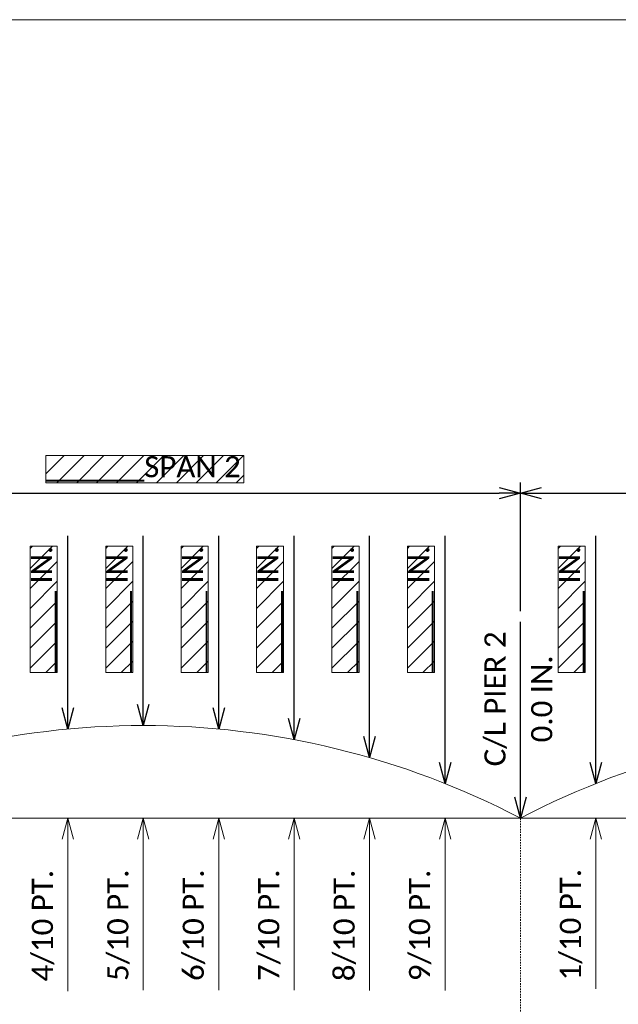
# Model space of a CAD drawing. Extents: x -30 to 663, y -51 to 233.
# Tile 5 of 8: x 73 to 120, y 154 to 233. Entities that reach past the tile are written whole.
import ezdxf

# ---------------------------------------------------------------- set-up
doc = ezdxf.new("R2010")
doc.units = 0
doc.header["$MEASUREMENT"] = 0
doc.linetypes.add('Wisdot4', pattern=[0.28125, 0.125, -0.0625, 0.03125, -0.0625])
doc.layers.add('B_ANNO_DESIGN_NOTES', color=1, linetype='Continuous', lineweight=18, true_color=0xff0000)
for name, color, linetype, lineweight in [('B_ANNO_DIM', 7, 'Continuous', 18), ('B_CNTR', 1, 'Wisdot4', 18), ('B_CONC_DECK', 1, 'Continuous', 40), ('B_DETAIL', 7, 'Continuous', 18)]:
    doc.layers.add(name, color=color, linetype=linetype, lineweight=lineweight)
doc.layers.add('B_ANNO_NOPLOT', color=47, linetype='Continuous', lineweight=18, plot=False)
doc.styles.get("Standard").update_dxf_attribs({"font": 'calibri.ttf'})
doc.dimstyles.new('Annotative', dxfattribs={"dimscale": 0, "dimtxt": 0.0625, "dimasz": 0.0625, "dimexe": 0.03125, "dimexo": 0.03125, "dimgap": 0.03125, "dimtad": 1, "dimdec": 3, "dimzin": 3, "dimdsep": 46, "dimlunit": 4, "dimtxsty": 'Standard', "dimblk": 'OPEN30', "dimcen": 0.03125, "dimaunit": 1, "dimadec": 0, "dimazin": 3, "dimtfac": 0.75, "dimtdec": 3, "dimtofl": 0, "dimtmove": 0, "dimatfit": 3, "dimldrblk": 'OPEN30', "dimfxl": 1, "dimtfill": 1, "dimfrac": 1, "dimtolj": 1, "dimtzin": 0, "dimarcsym": 0})

# ---------------------------------------------------------------- blocks, each defined once
blk = doc.blocks.new('INS_SLABCAMBER_BASE')
at = {"layer": 'B_ANNO_NOPLOT', "flags": 128}
blk.add_lwpolyline([(0, 0), (0, 283.216), (364.053, 283.216), (364.053, 268.443), (424.824, 268.443), (424.824, 45.516), (355.785, 45.516), (355.785, 0)], close=True, dxfattribs=at)
blk = doc.blocks.new('_Open30')
at = {"color": 0, "linetype": 'ByBlock', "lineweight": -2}
for p, q in [((-1, 0.268), (0, 0)), ((0, 0), (-1, -0.268)), ((0, 0), (-1, 0))]:
    blk.add_line(p, q, dxfattribs=at)
blk = doc.blocks.new('*D786')
at = {"layer": 'B_ANNO_DIM', "color": 0, "lineweight": -2, "transparency": 16777216}
blk.add_line((142.938, 221.162), (142.938, 235.145), dxfattribs=at)
at = {"layer": 'Defpoints', "color": 0, "transparency": 16777216}
blk.add_point((142.938, 219.476), dxfattribs=at)
blk.add_point((142.938, 219.476), dxfattribs=at)
blk.add_point((142.938, 219.476), dxfattribs=at)
at = {"layer": 'B_ANNO_DIM', "color": 0, "lineweight": -2, "transparency": 16777216, "xscale": 1.685808, "yscale": 1.685808, "zscale": 1.685808, "rotation": 270}
blk.add_blockref('_Open30', (142.938, 219.476), dxfattribs=at)
at = {"layer": 'B_ANNO_DIM', "color": 0, "transparency": 16777216, "char_height": 1.68581, "width": 11.32429, "attachment_point": 5, "rotation": 90}
for s, insert in [('\\A1;C/L PIER 2', (140.96, 228.997)), ('\\A1;0.0 IN.', (144.645, 228.997))]:
    blk.add_mtext(s, dxfattribs=dict(at, insert=insert))
blk = doc.blocks.new('_None')
blk = doc.blocks.new('*D831')
at = {"layer": 'B_ANNO_DIM', "color": 0, "lineweight": -2, "transparency": 16777216}
for p, q in [((142.938, 235.988), (142.938, 246.265)), ((203.136, 239.11), (203.136, 246.265)), ((144.624, 245.422), (201.45, 245.422))]:
    blk.add_line(p, q, dxfattribs=at)
at = {"layer": 'Defpoints', "color": 0, "transparency": 16777216}
for p in [(203.136, 245.422), (203.136, 238.267), (142.938, 235.145)]:
    blk.add_point(p, dxfattribs=at)
at = {"layer": 'B_ANNO_DIM', "color": 0, "lineweight": -2, "transparency": 16777216, "xscale": 1.685808, "yscale": 1.685808, "zscale": 1.685808, "rotation": 180}
blk.add_blockref('_Open30', (142.938, 245.422), dxfattribs=at)
at = {"layer": 'B_ANNO_DIM', "color": 0, "lineweight": -2, "transparency": 16777216, "xscale": 1.685808, "yscale": 1.685808, "zscale": 1.685808}
blk.add_blockref('_Open30', (203.136, 245.422), dxfattribs=at)
at = {"layer": 'B_ANNO_DIM', "color": 0, "transparency": 16777216, "insert": (173.037, 247.353), "char_height": 1.68581, "attachment_point": 5}
blk.add_mtext('\\A1;______SPAN 3', dxfattribs=at)
blk = doc.blocks.new('*D817')
at = {"layer": 'B_ANNO_DIM', "color": 0, "lineweight": -2, "transparency": 16777216}
for p, q in [((82.74, 235.992), (82.74, 246.265)), ((142.938, 235.988), (142.938, 246.265)), ((84.426, 245.422), (141.252, 245.422))]:
    blk.add_line(p, q, dxfattribs=at)
at = {"layer": 'Defpoints', "color": 0, "transparency": 16777216}
for p in [(142.938, 245.422), (82.74, 235.149), (142.938, 235.145)]:
    blk.add_point(p, dxfattribs=at)
at = {"layer": 'B_ANNO_DIM', "color": 0, "lineweight": -2, "transparency": 16777216, "xscale": 1.685808, "yscale": 1.685808, "zscale": 1.685808, "rotation": 180}
blk.add_blockref('_Open30', (82.74, 245.422), dxfattribs=at)
at = {"layer": 'B_ANNO_DIM', "color": 0, "lineweight": -2, "transparency": 16777216, "xscale": 1.685808, "yscale": 1.685808, "zscale": 1.685808}
blk.add_blockref('_Open30', (142.938, 245.422), dxfattribs=at)
at = {"layer": 'B_ANNO_DIM', "color": 0, "transparency": 16777216, "insert": (112.839, 247.353), "char_height": 1.68581, "width": 15.58205, "attachment_point": 5}
blk.add_mtext('\\A1;______SPAN 2', dxfattribs=at)
blk = doc.blocks.new('*U19')
at = {"layer": 'B_CNTR'}
blk.add_line((63.198, 27.897), (63.198, -2.851), dxfattribs=at)
blk = doc.blocks.new('*D818')
at = {"layer": 'B_ANNO_DIM', "color": 0, "lineweight": -2, "transparency": 16777216}
blk.add_line((106.819, 228.274), (106.819, 242.02), dxfattribs=at)
at = {"layer": 'Defpoints', "color": 0, "transparency": 16777216}
blk.add_point((106.819, 226.588), dxfattribs=at)
blk.add_point((106.819, 226.588), dxfattribs=at)
blk.add_point((106.819, 226.588), dxfattribs=at)
at = {"layer": 'B_ANNO_DIM', "color": 0, "lineweight": -2, "transparency": 16777216, "xscale": 1.685808, "yscale": 1.685808, "zscale": 1.685808, "rotation": 270}
blk.add_blockref('_Open30', (106.819, 226.588), dxfattribs=at)
at = {"layer": 'B_ANNO_DIM', "color": 0, "transparency": 16777216, "insert": (104.897, 236.141), "char_height": 1.68581, "attachment_point": 5, "rotation": 90}
blk.add_mtext('\\A1;_____ IN.', dxfattribs=at)
blk = doc.blocks.new('*D797')
at = {"layer": 'B_ANNO_DIM', "color": 0, "lineweight": -2, "transparency": 16777216}
blk.add_line((112.839, 228.553), (112.839, 242.02), dxfattribs=at)
at = {"layer": 'Defpoints', "color": 0, "transparency": 16777216}
blk.add_point((112.839, 226.867), dxfattribs=at)
blk.add_point((112.839, 226.867), dxfattribs=at)
blk.add_point((112.839, 226.867), dxfattribs=at)
at = {"layer": 'B_ANNO_DIM', "color": 0, "lineweight": -2, "transparency": 16777216, "xscale": 1.685808, "yscale": 1.685808, "zscale": 1.685808, "rotation": 270}
blk.add_blockref('_Open30', (112.839, 226.867), dxfattribs=at)
at = {"layer": 'B_ANNO_DIM', "color": 0, "transparency": 16777216, "insert": (110.916, 236.141), "char_height": 1.68581, "attachment_point": 5, "rotation": 90}
blk.add_mtext('\\A1;_____ IN.', dxfattribs=at)
blk = doc.blocks.new('*D780')
at = {"layer": 'B_ANNO_DIM', "color": 0, "lineweight": -2, "transparency": 16777216}
blk.add_line((118.859, 228.274), (118.859, 242.02), dxfattribs=at)
at = {"layer": 'Defpoints', "color": 0, "transparency": 16777216}
blk.add_point((118.859, 226.588), dxfattribs=at)
blk.add_point((118.859, 226.588), dxfattribs=at)
blk.add_point((118.859, 226.588), dxfattribs=at)
at = {"layer": 'B_ANNO_DIM', "color": 0, "lineweight": -2, "transparency": 16777216, "xscale": 1.685808, "yscale": 1.685808, "zscale": 1.685808, "rotation": 270}
blk.add_blockref('_Open30', (118.859, 226.588), dxfattribs=at)
at = {"layer": 'B_ANNO_DIM', "color": 0, "transparency": 16777216, "insert": (116.936, 236.141), "char_height": 1.68581, "attachment_point": 5, "rotation": 90}
blk.add_mtext('\\A1;_____ IN.', dxfattribs=at)
blk = doc.blocks.new('*D795')
at = {"layer": 'B_ANNO_DIM', "color": 0, "lineweight": -2, "transparency": 16777216}
blk.add_line((124.879, 227.428), (124.879, 242.02), dxfattribs=at)
at = {"layer": 'Defpoints', "color": 0, "transparency": 16777216}
blk.add_point((124.879, 225.742), dxfattribs=at)
blk.add_point((124.879, 225.742), dxfattribs=at)
blk.add_point((124.879, 225.742), dxfattribs=at)
at = {"layer": 'B_ANNO_DIM', "color": 0, "lineweight": -2, "transparency": 16777216, "xscale": 1.685808, "yscale": 1.685808, "zscale": 1.685808, "rotation": 270}
blk.add_blockref('_Open30', (124.879, 225.742), dxfattribs=at)
at = {"layer": 'B_ANNO_DIM', "color": 0, "transparency": 16777216, "insert": (122.956, 236.141), "char_height": 1.68581, "attachment_point": 5, "rotation": 90}
blk.add_mtext('\\A1;_____ IN.', dxfattribs=at)
blk = doc.blocks.new('*D784')
at = {"layer": 'B_ANNO_DIM', "color": 0, "lineweight": -2, "transparency": 16777216}
blk.add_line((130.898, 225.993), (130.898, 242.02), dxfattribs=at)
at = {"layer": 'Defpoints', "color": 0, "transparency": 16777216}
blk.add_point((130.898, 224.307), dxfattribs=at)
blk.add_point((130.898, 224.307), dxfattribs=at)
blk.add_point((130.898, 224.307), dxfattribs=at)
at = {"layer": 'B_ANNO_DIM', "color": 0, "lineweight": -2, "transparency": 16777216, "xscale": 1.685808, "yscale": 1.685808, "zscale": 1.685808, "rotation": 270}
blk.add_blockref('_Open30', (130.898, 224.307), dxfattribs=at)
at = {"layer": 'B_ANNO_DIM', "color": 0, "transparency": 16777216, "insert": (128.976, 236.141), "char_height": 1.68581, "attachment_point": 5, "rotation": 90}
blk.add_mtext('\\A1;_____ IN.', dxfattribs=at)
blk = doc.blocks.new('*D835')
at = {"layer": 'B_ANNO_DIM', "color": 0, "lineweight": -2, "transparency": 16777216}
blk.add_line((136.918, 223.927), (136.918, 242.02), dxfattribs=at)
at = {"layer": 'Defpoints', "color": 0, "transparency": 16777216}
blk.add_point((136.918, 222.241), dxfattribs=at)
blk.add_point((136.918, 222.241), dxfattribs=at)
blk.add_point((136.918, 222.241), dxfattribs=at)
at = {"layer": 'B_ANNO_DIM', "color": 0, "lineweight": -2, "transparency": 16777216, "xscale": 1.685808, "yscale": 1.685808, "zscale": 1.685808, "rotation": 270}
blk.add_blockref('_Open30', (136.918, 222.241), dxfattribs=at)
at = {"layer": 'B_ANNO_DIM', "color": 0, "transparency": 16777216, "insert": (134.996, 236.141), "char_height": 1.68581, "attachment_point": 5, "rotation": 90}
blk.add_mtext('\\A1;_____ IN.', dxfattribs=at)
blk = doc.blocks.new('*D8')
at = {"layer": 'B_ANNO_DIM', "color": 0, "lineweight": -2, "transparency": 16777216}
blk.add_line((6.02, -1.686), (6.02, -13.637), dxfattribs=at)
at = {"layer": 'Defpoints', "color": 0, "transparency": 16777216}
blk.add_point((6.02, 0), dxfattribs=at)
blk.add_point((6.02, 0), dxfattribs=at)
blk.add_point((6.02, 0), dxfattribs=at)
at = {"layer": 'B_ANNO_DIM', "color": 0, "lineweight": -2, "transparency": 16777216, "xscale": 1.685808, "yscale": 1.685808, "zscale": 1.685808, "rotation": 90}
blk.add_blockref('_Open30', (6.02, 0), dxfattribs=at)
at = {"layer": 'B_ANNO_DIM', "color": 0, "transparency": 16777216, "insert": (4.042, -8.504), "char_height": 1.68581, "attachment_point": 5, "rotation": 90, "bg_fill": 3, "box_fill_scale": 1.25, "bg_fill_color": 256, "bg_fill_true_color": 13158600, "bg_fill_transparency": 0}
blk.add_mtext('\\A1;1/10 PT.', dxfattribs=at)
blk = doc.blocks.new('*D11')
at = {"layer": 'B_ANNO_DIM', "color": 0, "lineweight": -2, "transparency": 16777216}
blk.add_line((24.079, -1.686), (24.079, -13.8), dxfattribs=at)
at = {"layer": 'Defpoints', "color": 0, "transparency": 16777216}
blk.add_point((24.079, 0), dxfattribs=at)
blk.add_point((24.079, 0), dxfattribs=at)
blk.add_point((24.079, 0), dxfattribs=at)
at = {"layer": 'B_ANNO_DIM', "color": 0, "lineweight": -2, "transparency": 16777216, "xscale": 1.685808, "yscale": 1.685808, "zscale": 1.685808, "rotation": 90}
blk.add_blockref('_Open30', (24.079, 0), dxfattribs=at)
at = {"layer": 'B_ANNO_DIM', "color": 0, "transparency": 16777216, "insert": (22.101, -8.586), "char_height": 1.68581, "attachment_point": 5, "rotation": 90, "bg_fill": 3, "box_fill_scale": 1.25, "bg_fill_color": 256, "bg_fill_true_color": 13158600, "bg_fill_transparency": 0}
blk.add_mtext('\\A1;4/10 PT.', dxfattribs=at)
blk = doc.blocks.new('*D12')
at = {"layer": 'B_ANNO_DIM', "color": 0, "lineweight": -2, "transparency": 16777216}
blk.add_line((30.099, -1.686), (30.099, -13.732), dxfattribs=at)
at = {"layer": 'Defpoints', "color": 0, "transparency": 16777216}
blk.add_point((30.099, 0), dxfattribs=at)
blk.add_point((30.099, 0), dxfattribs=at)
blk.add_point((30.099, 0), dxfattribs=at)
at = {"layer": 'B_ANNO_DIM', "color": 0, "lineweight": -2, "transparency": 16777216, "xscale": 1.685808, "yscale": 1.685808, "zscale": 1.685808, "rotation": 90}
blk.add_blockref('_Open30', (30.099, 0), dxfattribs=at)
at = {"layer": 'B_ANNO_DIM', "color": 0, "transparency": 16777216, "insert": (28.121, -8.552), "char_height": 1.68581, "attachment_point": 5, "rotation": 90, "bg_fill": 3, "box_fill_scale": 1.25, "bg_fill_color": 256, "bg_fill_true_color": 13158600, "bg_fill_transparency": 0}
blk.add_mtext('\\A1;5/10 PT.', dxfattribs=at)
blk = doc.blocks.new('*D13')
at = {"layer": 'B_ANNO_DIM', "color": 0, "lineweight": -2, "transparency": 16777216}
blk.add_line((36.119, -1.686), (36.119, -13.724), dxfattribs=at)
at = {"layer": 'Defpoints', "color": 0, "transparency": 16777216}
blk.add_point((36.119, 0), dxfattribs=at)
blk.add_point((36.119, 0), dxfattribs=at)
blk.add_point((36.119, 0), dxfattribs=at)
at = {"layer": 'B_ANNO_DIM', "color": 0, "lineweight": -2, "transparency": 16777216, "xscale": 1.685808, "yscale": 1.685808, "zscale": 1.685808, "rotation": 90}
blk.add_blockref('_Open30', (36.119, 0), dxfattribs=at)
at = {"layer": 'B_ANNO_DIM', "color": 0, "transparency": 16777216, "insert": (34.141, -8.548), "char_height": 1.68581, "attachment_point": 5, "rotation": 90, "bg_fill": 3, "box_fill_scale": 1.25, "bg_fill_color": 256, "bg_fill_true_color": 13158600, "bg_fill_transparency": 0}
blk.add_mtext('\\A1;6/10 PT.', dxfattribs=at)
blk = doc.blocks.new('*D14')
at = {"layer": 'B_ANNO_DIM', "color": 0, "lineweight": -2, "transparency": 16777216}
blk.add_line((42.139, -1.686), (42.139, -13.734), dxfattribs=at)
at = {"layer": 'Defpoints', "color": 0, "transparency": 16777216}
blk.add_point((42.139, 0), dxfattribs=at)
blk.add_point((42.139, 0), dxfattribs=at)
blk.add_point((42.139, 0), dxfattribs=at)
at = {"layer": 'B_ANNO_DIM', "color": 0, "lineweight": -2, "transparency": 16777216, "xscale": 1.685808, "yscale": 1.685808, "zscale": 1.685808, "rotation": 90}
blk.add_blockref('_Open30', (42.139, 0), dxfattribs=at)
at = {"layer": 'B_ANNO_DIM', "color": 0, "transparency": 16777216, "insert": (40.161, -8.553), "char_height": 1.68581, "attachment_point": 5, "rotation": 90, "bg_fill": 3, "box_fill_scale": 1.25, "bg_fill_color": 256, "bg_fill_true_color": 13158600, "bg_fill_transparency": 0}
blk.add_mtext('\\A1;7/10 PT.', dxfattribs=at)
blk = doc.blocks.new('*D15')
at = {"layer": 'B_ANNO_DIM', "color": 0, "lineweight": -2, "transparency": 16777216}
blk.add_line((48.159, -1.686), (48.159, -13.756), dxfattribs=at)
at = {"layer": 'Defpoints', "color": 0, "transparency": 16777216}
blk.add_point((48.159, 0), dxfattribs=at)
blk.add_point((48.159, 0), dxfattribs=at)
blk.add_point((48.159, 0), dxfattribs=at)
at = {"layer": 'B_ANNO_DIM', "color": 0, "lineweight": -2, "transparency": 16777216, "xscale": 1.685808, "yscale": 1.685808, "zscale": 1.685808, "rotation": 90}
blk.add_blockref('_Open30', (48.159, 0), dxfattribs=at)
at = {"layer": 'B_ANNO_DIM', "color": 0, "transparency": 16777216, "insert": (46.18, -8.564), "char_height": 1.68581, "attachment_point": 5, "rotation": 90, "bg_fill": 3, "box_fill_scale": 1.25, "bg_fill_color": 256, "bg_fill_true_color": 13158600, "bg_fill_transparency": 0}
blk.add_mtext('\\A1;8/10 PT.', dxfattribs=at)
blk = doc.blocks.new('*D16')
at = {"layer": 'B_ANNO_DIM', "color": 0, "lineweight": -2, "transparency": 16777216}
blk.add_line((54.178, -1.686), (54.178, -13.756), dxfattribs=at)
at = {"layer": 'Defpoints', "color": 0, "transparency": 16777216}
blk.add_point((54.178, 0), dxfattribs=at)
blk.add_point((54.178, 0), dxfattribs=at)
blk.add_point((54.178, 0), dxfattribs=at)
at = {"layer": 'B_ANNO_DIM', "color": 0, "lineweight": -2, "transparency": 16777216, "xscale": 1.685808, "yscale": 1.685808, "zscale": 1.685808, "rotation": 90}
blk.add_blockref('_Open30', (54.178, 0), dxfattribs=at)
at = {"layer": 'B_ANNO_DIM', "color": 0, "transparency": 16777216, "insert": (52.2, -8.564), "char_height": 1.68581, "attachment_point": 5, "rotation": 90, "bg_fill": 3, "box_fill_scale": 1.25, "bg_fill_color": 256, "bg_fill_true_color": 13158600, "bg_fill_transparency": 0}
blk.add_mtext('\\A1;9/10 PT.', dxfattribs=at)
blk = doc.blocks.new('*D799')
at = {"layer": 'B_ANNO_DIM', "color": 0, "lineweight": -2, "transparency": 16777216}
blk.add_line((148.958, 223.927), (148.958, 242.02), dxfattribs=at)
at = {"layer": 'Defpoints', "color": 0, "transparency": 16777216}
blk.add_point((148.958, 222.241), dxfattribs=at)
blk.add_point((148.958, 222.241), dxfattribs=at)
blk.add_point((148.958, 222.241), dxfattribs=at)
at = {"layer": 'B_ANNO_DIM', "color": 0, "lineweight": -2, "transparency": 16777216, "xscale": 1.685808, "yscale": 1.685808, "zscale": 1.685808, "rotation": 270}
blk.add_blockref('_Open30', (148.958, 222.241), dxfattribs=at)
at = {"layer": 'B_ANNO_DIM', "color": 0, "transparency": 16777216, "insert": (147.035, 236.141), "char_height": 1.68581, "attachment_point": 5, "rotation": 90}
blk.add_mtext('\\A1;_____ IN.', dxfattribs=at)
blk = doc.blocks.new('CAMBER')
at = {"layer": 'B_DETAIL'}
blk.add_lwpolyline([(60.1982, 0, 0.2455466), (0, 0), (60.1982, 0)], format="xyb", dxfattribs=at)
at = {"layer": 'B_ANNO_DIM'}
for base, p1, p2, text, picture, middle in [((6.0198, 0), (6.0198, 0), (6.0198, 0), '1/10 PT.', '*D8', (4.0416, -8.5043)), ((24.0793, 0), (24.0793, 0), (24.0793, 0), '4/10 PT.', '*D11', (22.1011, -8.5859)), ((30.0991, 0), (30.0991, 0), (30.0991, 0), '5/10 PT.', '*D12', (28.1209, -8.5516)), ((36.1189, 0), (36.1189, 0), (36.1189, 0), '6/10 PT.', '*D13', (34.1407, -8.5477)), ((42.1387, 0), (42.1387, 0), (42.1387, 0), '7/10 PT.', '*D14', (40.1605, -8.5529)), ((48.1586, 0), (48.1586, 0), (48.1586, 0), '8/10 PT.', '*D15', (46.1803, -8.5639)), ((54.1784, 0), (54.1784, 0), (54.1784, 0), '9/10 PT.', '*D16', (52.2002, -8.5639))]:
    dim = blk.add_linear_dim(base=base, p1=p1, p2=p2, angle=90, text=text, dimstyle='Annotative', override={"dimblk1": 'None', "dimblk2": 'Open30', "dimsah": 1, "dimsd1": 1}, dxfattribs=at)
    dim.commit()
    dim.dimension.update_dxf_attribs({"geometry": picture, "text_midpoint": middle})
blk = doc.blocks.new('*U762')
at = {"layer": 'B_ANNO_DESIGN_NOTES'}
h = blk.add_hatch(dxfattribs=at)
h.set_pattern_fill('ANSI31', color=256, scale=9)
h.set_pattern_definition([(45, (112.9547, 247.3442), (-0.7955, 0.7955), [])])
h.paths.add_polyline_path([(105.0478, 248.4322), (105.0478, 246.2562), (120.8616, 246.2562), (120.8616, 248.4322)])
h = blk.add_hatch(dxfattribs=at)
h.set_pattern_fill('ANSI31', color=256, scale=9)
h.set_pattern_definition([(45, (104.8966, 236.1408), (-0.7955, 0.7955), [])])
h.paths.add_polyline_path([(103.817, 231.1048), (105.9761, 231.1048), (105.9761, 241.1768), (103.817, 241.1768)])
h = blk.add_hatch(dxfattribs=at)
h.set_pattern_fill('ANSI31', color=256, scale=9)
h.set_pattern_definition([(45, (110.9164, 236.1408), (-0.7955, 0.7955), [])])
h.paths.add_polyline_path([(109.8368, 231.1048), (111.996, 231.1048), (111.996, 241.1768), (109.8368, 241.1768)])
h = blk.add_hatch(dxfattribs=at)
h.set_pattern_fill('ANSI31', color=256, scale=9)
h.set_pattern_definition([(45, (116.9362, 236.1408), (-0.7955, 0.7955), [])])
h.paths.add_polyline_path([(115.8567, 231.1048), (118.0158, 231.1048), (118.0158, 241.1768), (115.8567, 241.1768)])
h = blk.add_hatch(dxfattribs=at)
h.set_pattern_fill('ANSI31', color=256, scale=9)
h.set_pattern_definition([(45, (122.956, 236.1408), (-0.7955, 0.7955), [])])
h.paths.add_polyline_path([(121.8765, 231.1048), (124.0356, 231.1048), (124.0356, 241.1768), (121.8765, 241.1768)])
h = blk.add_hatch(dxfattribs=at)
h.set_pattern_fill('ANSI31', color=256, scale=9)
h.set_pattern_definition([(45, (128.9759, 236.1408), (-0.7955, 0.7955), [])])
h.paths.add_polyline_path([(127.8963, 231.1048), (130.0554, 231.1048), (130.0554, 241.1768), (127.8963, 241.1768)])
h = blk.add_hatch(dxfattribs=at)
h.set_pattern_fill('ANSI31', color=256, scale=9)
h.set_pattern_definition([(45, (134.9957, 236.1408), (-0.7955, 0.7955), [])])
h.paths.add_polyline_path([(133.9161, 231.1048), (136.0752, 231.1048), (136.0752, 241.1768), (133.9161, 241.1768)])
h = blk.add_hatch(dxfattribs=at)
h.set_pattern_fill('ANSI31', color=256, scale=9)
h.set_pattern_definition([(45, (147.0353, 236.1408), (-0.7955, 0.7955), [])])
h.paths.add_polyline_path([(145.9558, 231.1048), (148.1149, 231.1048), (148.1149, 241.1768), (145.9558, 241.1768)])
for points in [[(105.0478, 248.4322), (105.0478, 246.2562), (120.8616, 246.2562), (120.8616, 248.4322)], [(103.817, 231.1048), (105.9761, 231.1048), (105.9761, 241.1768), (103.817, 241.1768)], [(109.8368, 231.1048), (111.996, 231.1048), (111.996, 241.1768), (109.8368, 241.1768)], [(115.8567, 231.1048), (118.0158, 231.1048), (118.0158, 241.1768), (115.8567, 241.1768)], [(121.8765, 231.1048), (124.0356, 231.1048), (124.0356, 241.1768), (121.8765, 241.1768)], [(127.8963, 231.1048), (130.0554, 231.1048), (130.0554, 241.1768), (127.8963, 241.1768)], [(133.9161, 231.1048), (136.0752, 231.1048), (136.0752, 241.1768), (133.9161, 241.1768)], [(145.9558, 231.1048), (148.1149, 231.1048), (148.1149, 241.1768), (145.9558, 241.1768)]]:
    blk.add_lwpolyline(points, close=True, dxfattribs=at)
at = {"layer": 'B_ANNO_NOPLOT', "flags": 128}
blk.add_lwpolyline([(0, 0), (0, 283.2157), (364.0532, 283.2157), (364.0532, 268.4426), (424.8236, 268.4426), (424.8236, 45.5164), (355.785, 45.5164), (355.785, 0)], close=True, dxfattribs=at)
at = {"layer": 'B_CONC_DECK'}
blk.add_blockref('*U19', (79.7398, 191.5795), dxfattribs=at)
at = {"layer": 'B_ANNO_DIM'}
for base, p1, p2, text, picture, middle in [((203.1362, 245.4217), (142.938, 235.1454), (203.1362, 238.2667), '______SPAN 3', '*D831', (173.0371, 247.3526)), ((142.938, 245.4217), (82.7398, 235.1493), (142.938, 235.1454), '______SPAN 2', '*D817', (112.8389, 247.3526))]:
    dim = blk.add_linear_dim(base=base, p1=p1, p2=p2, text=text, dimstyle='Annotative', override={"dimtfill": 0}, dxfattribs=at)
    dim.commit()
    dim.dimension.update_dxf_attribs({"geometry": picture, "text_midpoint": middle})
for base, p1, p2, picture, middle in [((106.819, 226.5878), (106.819, 226.5878), (106.819, 226.5878), '*D818', (106.819, 236.1408)), ((112.8389, 226.8672), (112.8389, 226.8672), (112.8389, 226.8672), '*D797', (112.8389, 236.1408)), ((118.8587, 226.5878), (118.8587, 226.5878), (118.8587, 226.5878), '*D780', (118.8587, 236.1408)), ((124.8785, 225.7422), (124.8785, 225.7422), (124.8785, 225.7422), '*D795', (124.8785, 236.1408)), ((130.8983, 224.3074), (130.8983, 224.3074), (130.8983, 224.3074), '*D784', (130.8983, 236.1408)), ((136.9181, 222.2415), (136.9181, 222.2415), (136.9181, 222.2415), '*D835', (136.9181, 236.1408))]:
    dim = blk.add_linear_dim(base=base, p1=p1, p2=p2, angle=90, text='_____ IN.', dimstyle='Annotative', override={"dimblk1": 'None', "dimblk2": 'Open30', "dimsah": 1, "dimsd1": 1, "dimtfill": 0}, dxfattribs=at)
    dim.commit()
    dim.dimension.update_dxf_attribs({"geometry": picture, "text_midpoint": middle, "dimtype": 160})
dim = blk.add_linear_dim(base=(142.938, 219.4765), p1=(142.938, 219.4765), p2=(142.938, 219.4765), angle=90, text='C/L PIER 2\\X0.0 IN.', dimstyle='Annotative', override={"dimblk1": 'None', "dimblk2": 'Open30', "dimsah": 1, "dimsd1": 1, "dimtfill": 0}, dxfattribs=at)
dim.commit()
dim.dimension.update_dxf_attribs({"geometry": '*D786', "text_midpoint": (142.938, 228.9967)})
at = {"layer": 'B_DETAIL'}
blk.add_blockref('CAMBER', (82.7398, 219.4765), dxfattribs=at)
blk.add_blockref('CAMBER', (142.938, 219.4765), dxfattribs=at)
at = {"layer": 'B_ANNO_DIM'}
dim = blk.add_linear_dim(base=(148.9578, 222.2415), p1=(148.9578, 222.2415), p2=(148.9578, 222.2415), angle=90, text='_____ IN.', dimstyle='Annotative', override={"dimblk1": 'None', "dimblk2": 'Open30', "dimsah": 1, "dimsd1": 1, "dimtfill": 0}, dxfattribs=at)
dim.commit()
dim.dimension.update_dxf_attribs({"geometry": '*D799', "text_midpoint": (148.9578, 236.1408), "dimtype": 160})

msp = doc.modelspace()

# ---------------------------------------------------------------- linework, layer by layer
at = {"layer": 'B_ANNO_NOPLOT', "elevation": -0.842, "flags": 128}
msp.add_lwpolyline([(-30.329, -50.584), (-30.329, 232.632), (333.724, 232.632), (333.724, 217.859), (394.494, 217.859), (394.494, -5.067), (325.456, -5.067), (325.456, -50.584), (-30.329, -50.584)], dxfattribs=at)

# ---------------------------------------------------------------- next in the draw order: block references
msp.add_blockref('INS_SLABCAMBER_BASE', (-30.329, -50.584, -0.842))

# ---------------------------------------------------------------- next in the draw order: block references
msp.add_blockref('*U762', (-30.329, -50.584, -0.842))

doc.saveas('drawing.dxf')
